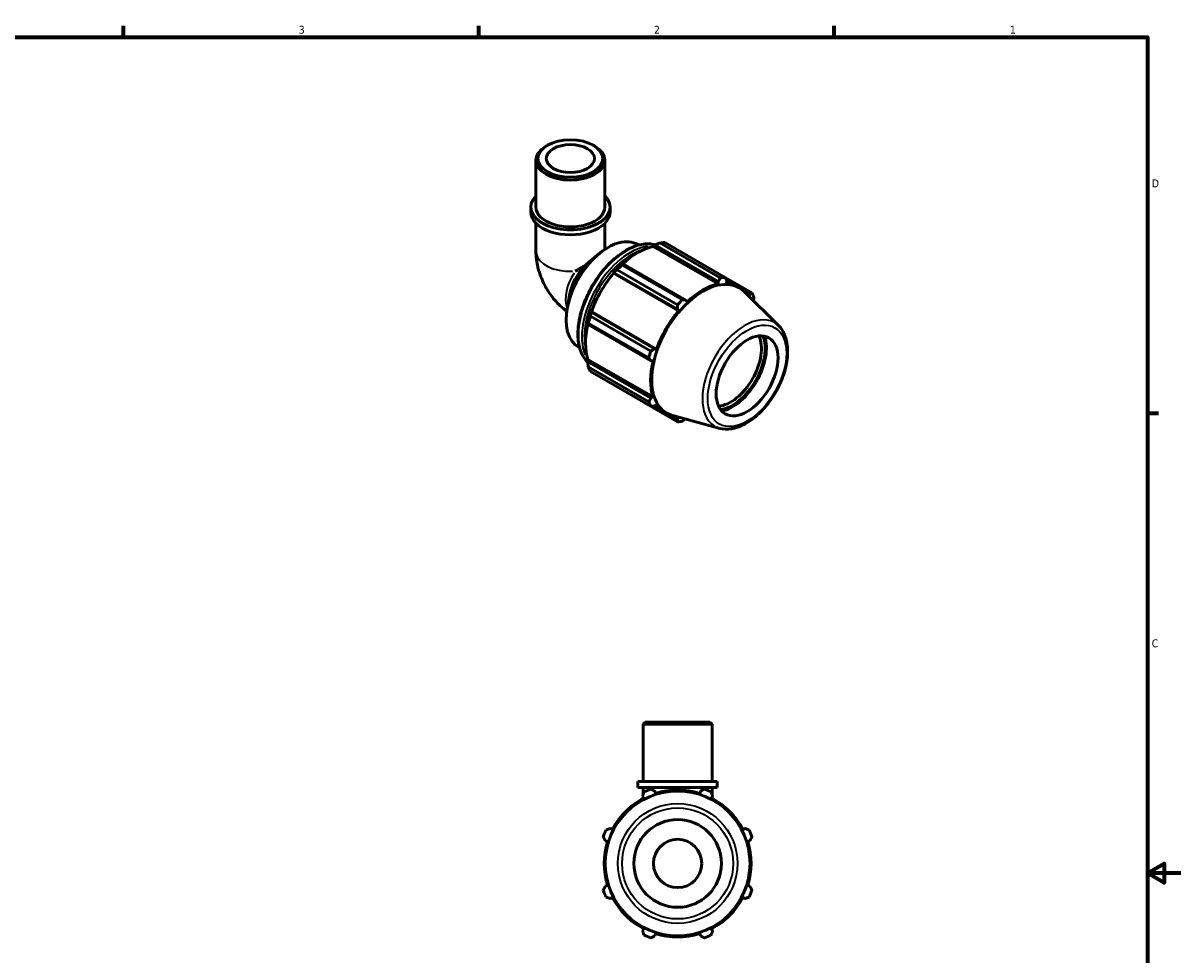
# Model space of a CAD drawing. Header units: inches. Extents: x 0.1 to 37.6, y -3.1 to 21.4.
# Tile 4 of 4: x 20 to 33.9, y 10 to 21.2. Entities that reach past the tile are written whole.
import ezdxf

# ---------------------------------------------------------------- set-up
doc = ezdxf.new("R2010")
doc.units = ezdxf.units.IN
doc.header["$MEASUREMENT"] = 0
for name, color, linetype, lineweight in [('Border (ANSI)', 7, 'Continuous', 70), ('Visible (ANSI)', 7, 'Continuous', 50), ('Visible Narrow (ANSI)', 7, 'Continuous', 35)]:
    doc.layers.add(name, color=color, linetype=linetype, lineweight=lineweight)
doc.styles.add('Note Text (ANSI)', font='tahoma.ttf')

# ---------------------------------------------------------------- blocks, each defined once
blk = doc.blocks.new('Borders Default Border')
at = {"layer": 'Border (ANSI)'}
for p, q in [((21.25, 21), (21.25, 21.134)), ((25.5, 21), (25.5, 21.134)), ((29.75, 21), (29.75, 21.134)), ((33.5, 16.5), (33.634, 16.5))]:
    blk.add_line(p, q, dxfattribs=at)
at = {"layer": 'Border (ANSI)', "flags": 128}
for points in [[(0.5, 1), (0.5, 21), (33.5, 21), (33.5, 1), (0.5, 1)], [(33.9, 11), (33.5, 11), (33.7, 11.115), (33.7, 10.885), (33.5, 11)]]:
    blk.add_lwpolyline(points, dxfattribs=at)
at = {"layer": 'Border (ANSI)', "color": 5, "true_color": 0x0000ff, "char_height": 0.0945, "attachment_point": 7, "style": 'Note Text (ANSI)'}
for s, insert in [('3', (23.346, 21.038)), ('2', (27.596, 21.04)), ('1', (31.854, 21.04)), ('D', (33.553, 19.203)), ('C', (33.552, 13.701))]:
    blk.add_mtext(s, dxfattribs=dict(at, insert=insert))

msp = doc.modelspace()

# ---------------------------------------------------------------- linework, layer by layer
at = {"layer": 'Visible (ANSI)'}
for p, q in [((26.32, 19.704), (26.303, 19.694)), ((26.871, 19.704), (26.889, 19.694)), ((26.183, 18.966), (26.183, 19.527)), ((27.008, 18.966), (27.008, 19.527)), ((26.121, 18.908), (26.121, 18.966)), ((27.07, 18.908), (27.07, 18.966)), ((26.183, 18.773), (26.183, 18.435)), ((27.008, 18.773), (27.008, 18.461)), ((27.4, 18.52), (27.413, 18.512)), ((27.586, 18.495), (27.588, 18.504)), ((27.586, 18.495), (28.365, 18.047)), ((27.588, 18.504), (27.605, 18.513)), ((27.605, 18.513), (28.365, 18.076)), ((28.389, 18.12), (27.665, 18.537)), ((27.724, 18.542), (28.448, 18.125)), ((26.813, 18.304), (26.936, 18.407)), ((27.22, 18.291), (27.21, 18.286)), ((27.979, 17.854), (27.22, 18.291)), ((27.109, 18.18), (27.116, 18.182)), ((27.112, 18.175), (27.109, 18.18)), ((27.112, 18.175), (27.891, 17.726)), ((27.116, 18.182), (27.876, 17.745)), ((27.879, 17.798), (27.155, 18.215)), ((27.213, 18.276), (27.937, 17.859)), ((28.365, 18.076), (28.365, 18.047)), ((28.768, 17.94), (28.449, 18.123)), ((28.457, 18.107), (28.617, 18.015)), ((28.465, 18.056), (28.468, 18.086)), ((26.586, 17.916), (26.557, 17.749)), ((29.088, 17.547), (28.674, 17.956)), ((28.689, 17.958), (28.741, 17.928)), ((28.741, 17.928), (28.73, 17.903)), ((27.876, 17.745), (27.891, 17.726)), ((27.992, 17.831), (27.979, 17.854)), ((26.835, 17.66), (27.559, 17.243)), ((26.843, 17.71), (26.842, 17.717)), ((26.842, 17.717), (26.848, 17.717)), ((27.603, 17.272), (26.843, 17.71)), ((26.848, 17.717), (27.627, 17.268)), ((26.8, 17.576), (26.801, 17.565)), ((26.801, 17.565), (27.56, 17.128)), ((27.534, 17.162), (26.81, 17.579)), ((26.693, 17.291), (26.706, 17.284)), ((27.627, 17.268), (27.603, 17.272)), ((26.8, 17.139), (26.806, 17.145)), ((26.801, 17.119), (26.8, 17.139)), ((27.56, 16.682), (26.801, 17.119)), ((26.806, 17.145), (27.586, 16.696)), ((26.81, 17.056), (27.534, 16.639)), ((27.56, 17.128), (27.586, 17.128)), ((27.559, 16.585), (26.835, 17.002)), ((27.155, 16.816), (27.879, 16.4)), ((27.586, 16.696), (27.56, 16.682)), ((27.577, 16.586), (27.74, 16.492)), ((27.603, 16.587), (27.627, 16.605)), ((28.382, 16.32), (27.82, 16.473)), ((27.876, 16.429), (27.822, 16.46)), ((27.891, 16.451), (27.876, 16.429)), ((27.491, 12.807), (27.466, 12.782)), ((28.291, 12.782), (27.466, 12.782)), ((27.466, 12.097), (27.466, 12.782)), ((27.491, 12.807), (28.266, 12.807)), ((28.266, 12.807), (28.291, 12.782)), ((28.291, 12.097), (28.291, 12.782)), ((28.353, 12.097), (27.404, 12.097)), ((27.404, 12.026), (27.404, 12.097)), ((28.353, 12.026), (28.353, 12.097)), ((28.353, 12.026), (27.404, 12.026)), ((27.46, 11.921), (27.473, 11.896)), ((27.466, 12.026), (27.466, 11.941)), ((27.614, 11.955), (27.606, 11.982)), ((28.151, 11.982), (28.143, 11.955)), ((28.284, 11.896), (28.298, 11.921)), ((28.291, 12.026), (28.291, 11.941)), ((27.466, 11.909), (27.466, 11.893)), ((28.291, 11.909), (28.291, 11.893)), ((27.099, 11.522), (27.074, 11.536)), ((28.683, 11.536), (28.658, 11.522)), ((27.013, 11.389), (27.04, 11.381)), ((28.717, 11.381), (28.744, 11.389)), ((27.04, 10.852), (27.013, 10.844)), ((28.744, 10.844), (28.717, 10.852)), ((27.074, 10.698), (27.099, 10.711)), ((28.658, 10.711), (28.683, 10.698)), ((27.473, 10.337), (27.46, 10.312)), ((27.606, 10.251), (27.614, 10.278)), ((28.143, 10.278), (28.151, 10.251)), ((28.298, 10.312), (28.284, 10.337))]:
    msp.add_line(p, q, dxfattribs=at)
for radius in [0.866, 0.524, 0.289]:
    msp.add_circle((27.879, 11.117), radius, dxfattribs=at)
for radius, start, end in [(0.945, 109.792, 115.208), (0.879, 72.5, 107.5), (0.945, 64.792, 70.208), (0.879, 117.5, 152.5), (0.879, 27.5, 62.5), (0.945, 154.792, 160.208), (0.945, 19.792, 25.208), (0.879, 162.5, 197.5), (0.879, 342.5, 17.5), (0.945, 199.792, 205.208), (0.879, 207.5, 242.5), (0.879, 297.5, 332.5), (0.945, 334.792, 340.208), (0.945, 244.792, 250.208), (0.879, 252.5, 287.5), (0.945, 289.792, 295.208)]:
    msp.add_arc((27.879, 11.117), radius, start, end, dxfattribs=at)
for centre, major_axis, ratio, start_param, end_param in [((26.596, 19.527), (-0.412, 0), 0.575862, 5.50164, 10.206324), ((26.596, 18.966), (-0.474, 0), 0.575862, 5.76671, 9.941253), ((26.596, 18.908), (-0.474, 0), 0.575862, 0, 3.141593), ((26.596, 18.966), (-0.412, 0), 0.575862, 0, 3.141593), ((27.047, 17.905), (0.354, 0.614), 0.578093, 0, 3.141593), ((27.399, 17.702), (0.439, 0.762), 0.578093, 0.478032, 1.071949), ((27.439, 17.679), (0.472, 0.819), 0.578093, 0.343502, 0.438029), ((27.399, 17.702), (-0.443, -0.77), 0.578093, 4.23049, 4.405023), ((26.871, 18.007), (-0.206, -0.357), 0.578093, 4.262159, 5.277881), ((26.596, 18.165), (-0.412, -0.238), 0.001672, 4.263125, 4.569525), ((27.399, 17.702), (0.439, 0.762), 0.578093, 1.26343, 1.874295), ((27.439, 17.679), (0.472, 0.819), 0.578093, 1.1289, 1.223427), ((28.181, 17.252), (0.432, 0.75), 0.578093, 6.13202, 9.575944), ((28.178, 17.254), (-0.439, -0.762), 0.578093, 3.619624, 4.23049), ((28.163, 17.262), (0.472, 0.819), 0.578093, 0.343502, 0.438029), ((28.178, 17.254), (0.439, 0.762), 0.578093, 5.975819, 6.586684), ((28.163, 17.262), (0.472, 0.819), 0.578093, 5.841289, 5.935816), ((28.163, 17.262), (-0.472, -0.819), 0.578093, 4.270492, 4.36502), ((27.399, 17.702), (-0.443, -0.77), 0.578093, 5.015888, 5.190421), ((27.439, 17.679), (0.472, 0.819), 0.578093, 1.914298, 2.008825), ((28.178, 17.254), (-0.439, -0.762), 0.578093, 4.405023, 5.015888), ((27.399, 17.702), (0.439, 0.762), 0.578093, 2.065615, 2.659693), ((28.512, 17.062), (0.261, 0.454), 0.578093, 3.529416, 5.895362), ((28.534, 17.049), (0.277, 0.481), 0.578093, 3.557066, 5.867712), ((28.534, 17.049), (0.288, 0.5), 0.578093, 3.606854, 5.817924), ((28.163, 17.262), (-0.472, -0.819), 0.578093, 5.055891, 5.150418), ((27.439, 17.679), (-0.472, -0.819), 0.578093, 5.841289, 5.935816), ((28.178, 17.254), (-0.439, -0.762), 0.578093, 5.190421, 5.801286), ((28.163, 17.262), (-0.472, -0.819), 0.578093, 5.841289, 5.935816), ((28.178, 17.254), (-0.439, -0.762), 0.578093, 5.975819, 6.586684), ((28.163, 17.262), (-0.472, -0.819), 0.578093, 0.343502, 0.438029)]:
    msp.add_ellipse(centre, major_axis=major_axis, ratio=ratio, start_param=start_param, end_param=end_param, dxfattribs=at)
for centre, major_axis, ratio in [((26.596, 19.547), (-0.388, 0), 0.575862), ((26.596, 19.547), (0.289, 0), 0.575862), ((28.71, 16.948), (0.261, 0.454), 0.578093)]:
    msp.add_ellipse(centre, major_axis=major_axis, ratio=ratio, dxfattribs=at)
for points, knots in [([(26.183, 18.435), (26.183, 18.369), (26.192, 18.307), (26.221, 18.189), (26.241, 18.132), (26.291, 18.024), (26.321, 17.972), (26.389, 17.875), (26.428, 17.829), (26.498, 17.763), (26.524, 17.74), (26.553, 17.719)], [3.141593, 3.141593, 3.141593, 3.141593, 3.455752, 3.455752, 3.769911, 3.769911, 4.08407, 4.08407, 4.39823, 4.39823, 4.57543, 4.57543, 4.57543, 4.57543]), ([(27.614, 18.516), (27.588, 18.523), (27.562, 18.527), (27.479, 18.529), (27.419, 18.518), (27.296, 18.47), (27.232, 18.434), (27.109, 18.34), (27.049, 18.282), (26.939, 18.152), (26.888, 18.079), (26.803, 17.926), (26.767, 17.846), (26.714, 17.686), (26.697, 17.606), (26.682, 17.453), (26.685, 17.381), (26.711, 17.253), (26.734, 17.196), (26.778, 17.135), (26.79, 17.121), (26.802, 17.109)], [5.650346, 5.650346, 5.650346, 5.650346, 5.804461, 5.804461, 6.119135, 6.119135, 6.442565, 6.442565, 6.766764, 6.766764, 7.090243, 7.090243, 7.41344, 7.41344, 7.736993, 7.736993, 8.061258, 8.061258, 8.384199, 8.384199, 8.489302, 8.489302, 8.489302, 8.489302]), ([(26.775, 18.269), (26.776, 18.271), (26.778, 18.273), (26.79, 18.284), (26.802, 18.294), (26.813, 18.304)], [3.9523067, 3.9523067, 3.9523067, 3.9523067, 3.9698245, 3.9698245, 4.0801506, 4.0801506, 4.0801506, 4.0801506]), ([(28.382, 16.32), (28.426, 16.308), (28.474, 16.307), (28.576, 16.323), (28.631, 16.343), (28.742, 16.404), (28.798, 16.445), (28.902, 16.543), (28.952, 16.601), (29.039, 16.725), (29.077, 16.793), (29.138, 16.931), (29.162, 17.002), (29.191, 17.141), (29.198, 17.209), (29.191, 17.336), (29.178, 17.395), (29.139, 17.485), (29.116, 17.519), (29.088, 17.547)], [2.509294, 2.509294, 2.509294, 2.509294, 2.797018, 2.797018, 3.115002, 3.115002, 3.447024, 3.447024, 3.778404, 3.778404, 4.108095, 4.108095, 4.43787, 4.43787, 4.769428, 4.769428, 5.10114, 5.10114, 5.348555, 5.348555, 5.348555, 5.348555])]:
    msp.add_open_spline(points, degree=3, knots=knots, dxfattribs=at)
for points, weights in [([(27.605, 18.513), (27.635, 18.525), (27.665, 18.537)], [1.00686773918, 1.01317193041, 1.01868333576]), ([(27.213, 18.276), (27.216, 18.284), (27.22, 18.291)], [1.01868333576, 1.01317193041, 1.00686773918]), ([(27.116, 18.182), (27.135, 18.198), (27.155, 18.215)], [1.00686773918, 1.01317193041, 1.01868333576]), ([(28.365, 18.076), (28.377, 18.097), (28.389, 18.12)], [1.00097963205, 1.00089830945, 1]), ([(28.448, 18.125), (28.458, 18.105), (28.468, 18.086)], [1, 1.00089830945, 1.00097963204]), ([(28.741, 17.928), (28.754, 17.933), (28.768, 17.94)], [1.00097963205, 1.00089830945, 1]), ([(28.792, 17.886), (28.789, 17.865), (28.786, 17.845)], [1, 1.0006820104, 1.00089310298]), ([(27.876, 17.745), (27.877, 17.771), (27.879, 17.798)], [1.00097963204, 1.00089830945, 1]), ([(27.937, 17.859), (27.958, 17.856), (27.979, 17.854)], [1, 1.00089830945, 1.00097963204]), ([(26.835, 17.66), (26.839, 17.686), (26.843, 17.71)], [1.01868333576, 1.01317193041, 1.00686773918]), ([(26.801, 17.565), (26.805, 17.572), (26.81, 17.579)], [1.00686773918, 1.01317193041, 1.01868333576]), ([(27.559, 17.243), (27.581, 17.258), (27.603, 17.272)], [1, 1.00089830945, 1.00097963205]), ([(26.81, 17.056), (26.805, 17.088), (26.801, 17.119)], [1.01868333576, 1.01317193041, 1.00686773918]), ([(27.56, 17.128), (27.548, 17.145), (27.534, 17.162)], [1.00097963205, 1.00089830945, 1]), ([(27.155, 16.816), (27.154, 16.818), (27.153, 16.819)], [1.01868333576, 1.01840375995, 1.01812214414]), ([(27.534, 16.639), (27.548, 16.661), (27.56, 16.682)], [1, 1.00089830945, 1.00097963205]), ([(27.603, 16.587), (27.581, 16.586), (27.559, 16.585)], [1.00097963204, 1.00089830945, 1]), ([(27.879, 16.4), (27.877, 16.415), (27.876, 16.429)], [1, 1.00089830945, 1.00097963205]), ([(27.97, 16.432), (27.954, 16.419), (27.937, 16.405)], [1.00090658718, 1.00070462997, 1]), ([(27.46, 11.921), (27.468, 11.946), (27.476, 11.972)], [1.00097963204, 1.00089830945, 1]), ([(27.559, 12.006), (27.583, 11.994), (27.606, 11.982)], [1, 1.00089830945, 1.00097963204]), ([(28.151, 11.982), (28.175, 11.994), (28.199, 12.006)], [1.00097963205, 1.00089830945, 1]), ([(28.281, 11.972), (28.289, 11.946), (28.298, 11.921)], [1, 1.00089830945, 1.00097963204]), ([(27.024, 11.519), (27.049, 11.527), (27.074, 11.536)], [1, 1.00089830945, 1.00097963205]), ([(28.683, 11.536), (28.708, 11.527), (28.734, 11.519)], [1.00097963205, 1.00089830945, 1]), ([(27.013, 11.389), (27.002, 11.413), (26.989, 11.437)], [1.00097963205, 1.00089830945, 1]), ([(28.768, 11.437), (28.756, 11.413), (28.744, 11.389)], [1, 1.00089830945, 1.00097963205]), ([(26.989, 10.797), (27.002, 10.821), (27.013, 10.844)], [1, 1.00089830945, 1.00097963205]), ([(28.744, 10.844), (28.756, 10.821), (28.768, 10.797)], [1.00097963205, 1.00089830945, 1]), ([(27.074, 10.698), (27.049, 10.706), (27.024, 10.714)], [1.00097963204, 1.00089830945, 1]), ([(28.734, 10.714), (28.708, 10.706), (28.683, 10.698)], [1, 1.00089830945, 1.00097963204]), ([(27.476, 10.262), (27.468, 10.287), (27.46, 10.312)], [1, 1.00089830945, 1.00097963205]), ([(27.606, 10.251), (27.583, 10.24), (27.559, 10.227)], [1.00097963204, 1.00089830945, 1]), ([(28.199, 10.227), (28.175, 10.24), (28.151, 10.251)], [1, 1.00089830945, 1.00097963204]), ([(28.298, 10.312), (28.289, 10.287), (28.281, 10.262)], [1.00097963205, 1.00089830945, 1])]:
    msp.add_rational_spline(points, weights, degree=2, dxfattribs=at)
at = {"layer": 'Visible Narrow (ANSI)'}
for radius in [0.716, 0.664]:
    msp.add_circle((27.879, 11.117), radius, dxfattribs=at)
for centre, major_axis, ratio, start_param, end_param in [((27.273, 17.775), (-0.41, -0.712), 0.578093, 3.441835, 5.981473), ((27.314, 17.752), (0.41, 0.712), 0.578093, 0.420678, 2.716671), ((27.329, 17.743), (0.4, 0.694), 0.578093, 0.618874, 2.522718), ((26.596, 18.435), (-0.412, 0), 0.575862, 0.085635, 1.627059), ((26.829, 18.031), (-0.206, -0.357), 0.578093, 4.633723, 5.806688), ((28.681, 16.965), (0.357, 0.62), 0.578093, 0.021031, 3.120562)]:
    msp.add_ellipse(centre, major_axis=major_axis, ratio=ratio, start_param=start_param, end_param=end_param, dxfattribs=at)
msp.add_ellipse((28.71, 16.948), major_axis=(-0.332, -0.576), ratio=0.578093, dxfattribs=at)

# ---------------------------------------------------------------- block references
msp.add_blockref('Borders Default Border', (0, 0))

doc.saveas('drawing.dxf')
